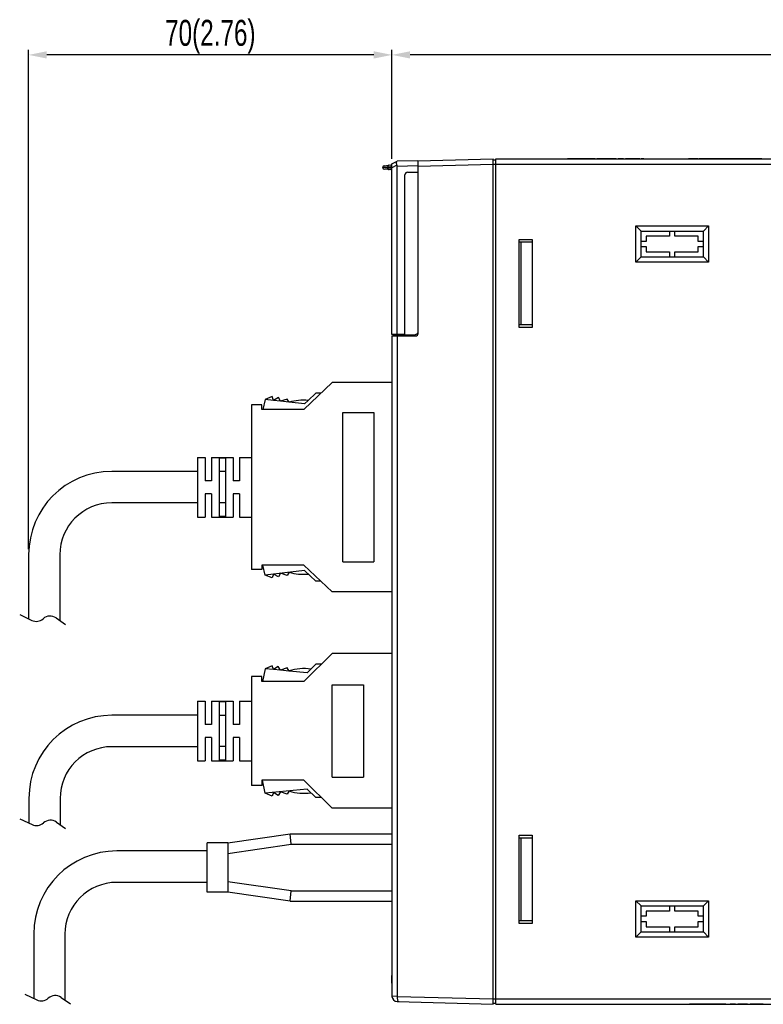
# Model space of a CAD drawing. Header units: millimetres. Extents: x -630 to -92, y 209 to 969.
# Tile 19 of 25: x -425 to -281, y 511 to 700. Entities that reach past the tile are written whole.
import ezdxf

# ---------------------------------------------------------------- set-up
doc = ezdxf.new("R2010")
doc.units = ezdxf.units.MM
doc.header["$LTSCALE"] = 32.67
doc.header["$PDMODE"] = 3
doc.header["$PDSIZE"] = 0.3125
doc.linetypes.add('CENTER', pattern=[0.6, 0.375, -0.075, 0.075, -0.075])
doc.layers.get('0').update_dxf_attribs({"linetype": 'CONTINUOUS'})
doc.layers.get('Defpoints').update_dxf_attribs({"linetype": 'CONTINUOUS'})
doc.layers.add('02___PRT_ALL_AXES', color=7, linetype='CONTINUOUS')
doc.layers.add('DEFAULT_1', color=7, linetype='CENTER')
doc.styles.get("Standard").update_dxf_attribs({"font": 'txt', "width": 0.7})
doc.dimstyles.new('DIMSTYLE_1', dxfattribs={"dimtxt": 5, "dimasz": 0.1875, "dimexe": 0.18, "dimexo": 0.0625, "dimgap": 0.09, "dimtad": 1, "dimdsep": 46, "dimtxsty": 'Standard', "dimblk": '_FILLED', "dimblk1": '_FILLED', "dimblk2": '_FILLED', "dimcen": 0.09, "dimadec": 0, "dimazin": 0, "dimtp": 0.01, "dimtm": 0.01, "dimtfac": 1, "dimtofl": 0, "dimtmove": 0, "dimatfit": 3, "dimldrblk": '_FILLED', "dimfxl": 0, "dimtolj": 1, "dimarcsym": 0})

# ---------------------------------------------------------------- blocks, each defined once
blk = doc.blocks.new('_FILLED')
at = {"color": 0, "linetype": 'ByBlock'}
blk.add_solid([(0, 0), (-1, 0.2), (-1, -0.2)], dxfattribs=at)
blk = doc.blocks.new('*D4')
at = {"color": 0, "linetype": 'Continuous', "lineweight": -2}
for p, q in [((-352.98, 674.22), (-352.98, 694.61)), ((-182.98, 675.19), (-182.98, 694.61)), ((-186.48, 693.61), (-349.48, 693.61))]:
    blk.add_line(p, q, dxfattribs=at)
at = {"layer": 'Defpoints', "color": 0, "linetype": 'Continuous', "lineweight": 0}
for p in [(-352.98, 693.61), (-182.98, 674.19), (-352.98, 673.22)]:
    blk.add_point(p, dxfattribs=at)
at = {"color": 0, "linetype": 'Continuous', "lineweight": -2, "xscale": 3.5, "yscale": 3.5, "zscale": 3.5, "rotation": 180}
blk.add_blockref('_FILLED', (-352.98, 693.61), dxfattribs=at)
at = {"color": 0, "linetype": 'Continuous', "lineweight": -2, "xscale": 3.5, "yscale": 3.5, "zscale": 3.5}
blk.add_blockref('_FILLED', (-182.98, 693.61), dxfattribs=at)
at = {"color": 0, "linetype": 'Continuous', "insert": (-267.98, 697.11), "char_height": 5, "attachment_point": 5}
blk.add_mtext('\\A1;170(6.69)', dxfattribs=at)
blk = doc.blocks.new('*D7')
at = {"color": 0, "linetype": 'Continuous', "lineweight": -2}
for p, q in [((-422.99, 598.38), (-422.99, 694.61)), ((-352.98, 673.61), (-352.98, 694.61)), ((-356.48, 693.61), (-419.49, 693.61))]:
    blk.add_line(p, q, dxfattribs=at)
at = {"layer": 'Defpoints', "color": 0, "linetype": 'Continuous', "lineweight": 0}
for p in [(-422.99, 693.61), (-352.98, 672.61), (-422.99, 597.38)]:
    blk.add_point(p, dxfattribs=at)
at = {"color": 0, "linetype": 'Continuous', "lineweight": -2, "xscale": 3.5, "yscale": 3.5, "zscale": 3.5, "rotation": 180}
blk.add_blockref('_FILLED', (-422.99, 693.61), dxfattribs=at)
at = {"color": 0, "linetype": 'Continuous', "lineweight": -2, "xscale": 3.5, "yscale": 3.5, "zscale": 3.5}
blk.add_blockref('_FILLED', (-352.98, 693.61), dxfattribs=at)
at = {"color": 0, "linetype": 'Continuous', "insert": (-387.98, 697.11), "char_height": 5, "attachment_point": 5}
blk.add_mtext('\\A1;70(2.76)', dxfattribs=at)

msp = doc.modelspace()

# ---------------------------------------------------------------- linework, layer by layer
at = {"color": 7, "linetype": 'Continuous'}
for p, q in [((-347.976, 673.193), (-333.476, 673.573)), ((-333.476, 510.786), (-333.476, 673.573)), ((-333.476, 673.386), (-332.976, 673.386)), ((-332.976, 510.786), (-332.976, 673.586)), ((-332.976, 673.586), (-251.391, 673.586)), ((-314.976, 673.636), (-313.821, 673.636)), ((-314.871, 673.586), (-314.871, 673.636)), ((-314.739, 673.586), (-314.739, 673.636)), ((-314.477, 673.586), (-314.477, 673.636)), ((-314.171, 673.586), (-314.171, 673.636)), ((-313.996, 673.586), (-313.996, 673.636)), ((-313.864, 673.586), (-313.864, 673.636)), ((-313.821, 673.586), (-313.821, 673.636)), ((-313.471, 673.586), (-313.471, 673.636)), ((-313.471, 673.636), (-312.676, 673.636)), ((-313.383, 673.586), (-313.383, 673.636)), ((-313.252, 673.586), (-313.252, 673.636)), ((-313.121, 673.586), (-313.121, 673.636)), ((-312.858, 673.586), (-312.858, 673.636)), ((-310.176, 673.636), (-309.752, 673.636)), ((-310.014, 673.586), (-310.014, 673.636)), ((-309.839, 673.586), (-309.839, 673.636)), ((-309.752, 673.586), (-309.752, 673.636)), ((-309.402, 673.586), (-309.402, 673.636)), ((-309.402, 673.636), (-308.352, 673.636)), ((-309.052, 673.586), (-309.052, 673.636)), ((-308.964, 673.586), (-308.964, 673.636)), ((-308.833, 673.586), (-308.833, 673.636)), ((-308.702, 673.586), (-308.702, 673.636)), ((-308.439, 673.586), (-308.439, 673.636)), ((-308.352, 673.586), (-308.352, 673.636)), ((-308.002, 673.586), (-308.002, 673.636)), ((-308.002, 673.636), (-307.676, 673.636)), ((-307.914, 673.586), (-307.914, 673.636)), ((-307.827, 673.586), (-307.827, 673.636)), ((-307.739, 673.586), (-307.739, 673.636)), ((-304.933, 673.586), (-304.933, 673.636)), ((-304.933, 673.636), (-304.433, 673.636)), ((-304.533, 673.586), (-304.533, 673.636)), ((-304.433, 673.586), (-304.433, 673.636)), ((-354.46, 672.27), (-353.155, 672.407)), ((-353.155, 671.445), (-354.46, 671.582)), ((-353.828, 672.02), (-353.828, 671.832)), ((-353.06, 671.766), (-353.06, 672.087)), ((-352.976, 672.087), (-353.06, 672.087)), ((-352.976, 671.766), (-353.06, 671.766)), ((-352.976, 672.621), (-352.004, 673.121)), ((-352.976, 639.774), (-352.976, 672.621)), ((-352.029, 672.352), (-352.976, 671.865)), ((-347.976, 673.226), (-352.004, 673.121)), ((-347.976, 672.226), (-352.002, 672.121)), ((-352.002, 639.766), (-352.002, 672.121)), ((-347.976, 673.226), (-347.976, 639.824)), ((-347.976, 672.194), (-333.476, 672.573)), ((-333.476, 672.586), (-252.976, 672.586)), ((-350.476, 639.752), (-350.476, 670.526)), ((-349.976, 671.026), (-347.976, 671.026)), ((-305.976, 653.686), (-305.976, 660.686)), ((-305.976, 660.686), (-304.976, 659.686)), ((-305.976, 660.686), (-291.976, 660.686)), ((-291.976, 660.686), (-292.976, 659.686)), ((-291.976, 660.686), (-291.976, 653.686)), ((-304.976, 654.686), (-304.976, 659.686)), ((-304.976, 659.686), (-292.976, 659.686)), ((-303.976, 658.686), (-303.976, 657.686)), ((-299.476, 658.686), (-303.976, 658.686)), ((-299.476, 659.686), (-299.476, 658.686)), ((-298.476, 658.686), (-298.476, 659.686)), ((-293.976, 658.686), (-298.476, 658.686)), ((-293.976, 657.686), (-293.976, 658.686)), ((-292.976, 654.686), (-292.976, 659.686)), ((-328.476, 641.086), (-328.476, 658.086)), ((-328.476, 658.086), (-325.976, 658.086)), ((-328.476, 657.586), (-325.976, 657.586)), ((-328.176, 657.586), (-328.176, 641.586)), ((-325.976, 658.086), (-325.976, 641.086)), ((-303.976, 657.686), (-304.976, 657.686)), ((-304.976, 656.686), (-303.976, 656.686)), ((-303.976, 656.686), (-303.976, 655.686)), ((-292.976, 657.686), (-293.976, 657.686)), ((-293.976, 655.686), (-293.976, 656.686)), ((-293.976, 656.686), (-292.976, 656.686)), ((-305.976, 653.686), (-304.976, 654.686)), ((-304.976, 654.686), (-292.976, 654.686)), ((-303.976, 655.686), (-299.476, 655.686)), ((-299.476, 655.686), (-299.476, 654.686)), ((-298.476, 654.686), (-298.476, 655.686)), ((-298.476, 655.686), (-293.976, 655.686)), ((-291.976, 653.686), (-292.976, 654.686)), ((-291.976, 653.686), (-305.976, 653.686)), ((-325.976, 641.586), (-328.476, 641.586)), ((-325.976, 641.086), (-328.476, 641.086)), ((-350.476, 639.752), (-352.976, 639.774)), ((-352.976, 639.483), (-348.273, 639.524)), ((-352.976, 639.483), (-352.976, 512.271)), ((-352.676, 639.704), (-348.467, 639.777)), ((-352.676, 639.486), (-352.676, 639.704)), ((-352.002, 639.492), (-352.002, 512.271)), ((-351.896, 639.493), (-351.896, 639.718)), ((-328.476, 526.286), (-328.476, 543.286)), ((-328.476, 543.286), (-325.976, 543.286)), ((-328.476, 542.786), (-325.976, 542.786)), ((-328.176, 542.786), (-328.176, 526.786)), ((-325.976, 543.286), (-325.976, 526.286)), ((-305.976, 530.686), (-304.976, 529.686)), ((-305.976, 530.686), (-291.976, 530.686)), ((-305.976, 523.686), (-305.976, 530.686)), ((-304.976, 529.686), (-292.976, 529.686)), ((-304.976, 524.686), (-304.976, 529.686)), ((-299.476, 529.686), (-299.476, 528.686)), ((-298.476, 528.686), (-298.476, 529.686)), ((-291.976, 530.686), (-292.976, 529.686)), ((-292.976, 524.686), (-292.976, 529.686)), ((-291.976, 530.686), (-291.976, 523.686)), ((-303.976, 527.686), (-304.976, 527.686)), ((-299.476, 528.686), (-303.976, 528.686)), ((-303.976, 528.686), (-303.976, 527.686)), ((-293.976, 528.686), (-298.476, 528.686)), ((-293.976, 527.686), (-293.976, 528.686)), ((-292.976, 527.686), (-293.976, 527.686)), ((-325.976, 526.786), (-328.476, 526.786)), ((-325.976, 526.286), (-328.476, 526.286)), ((-304.976, 526.686), (-303.976, 526.686)), ((-303.976, 526.686), (-303.976, 525.686)), ((-303.976, 525.686), (-299.476, 525.686)), ((-299.476, 525.686), (-299.476, 524.686)), ((-298.476, 525.686), (-293.976, 525.686)), ((-298.476, 524.686), (-298.476, 525.686)), ((-293.976, 526.686), (-292.976, 526.686)), ((-293.976, 525.686), (-293.976, 526.686)), ((-305.976, 523.686), (-304.976, 524.686)), ((-291.976, 523.686), (-305.976, 523.686)), ((-304.976, 524.686), (-292.976, 524.686)), ((-291.976, 523.686), (-292.976, 524.686)), ((-353.026, 514.786), (-353.026, 516.286)), ((-352.976, 514.786), (-353.026, 514.786)), ((-352.002, 512.253), (-352.976, 512.278)), ((-352.002, 512.271), (-333.476, 511.786)), ((-352.002, 511.271), (-333.476, 510.786)), ((-333.476, 511.786), (-252.976, 511.786)), ((-333.476, 510.986), (-332.976, 510.986)), ((-332.976, 510.786), (-253.476, 510.786)), ((-295.626, 510.786), (-295.626, 510.736)), ((-288.626, 510.736), (-295.626, 510.736)), ((-295.526, 510.786), (-295.526, 510.736)), ((-291.626, 510.786), (-291.626, 510.736)), ((-291.126, 510.786), (-291.126, 510.736)), ((-290.626, 510.786), (-290.626, 510.736)), ((-290.126, 510.786), (-290.126, 510.736)), ((-289.626, 510.786), (-289.626, 510.736)), ((-289.126, 510.786), (-289.126, 510.736)), ((-288.626, 510.786), (-288.626, 510.736)), ((-287.826, 510.786), (-287.826, 510.736)), ((-286.776, 510.736), (-287.826, 510.736)), ((-287.476, 510.786), (-287.476, 510.736)), ((-287.242, 510.786), (-287.242, 510.736)), ((-287.067, 510.786), (-287.067, 510.736)), ((-286.776, 510.786), (-286.776, 510.736)), ((-286.309, 510.786), (-286.309, 510.736)), ((-284.442, 510.736), (-286.309, 510.736)), ((-286.192, 510.786), (-286.192, 510.736)), ((-286.076, 510.786), (-286.076, 510.736)), ((-285.959, 510.786), (-285.959, 510.736)), ((-285.842, 510.786), (-285.842, 510.736)), ((-285.609, 510.786), (-285.609, 510.736)), ((-285.142, 510.786), (-285.142, 510.736)), ((-284.909, 510.786), (-284.909, 510.736)), ((-284.792, 510.786), (-284.792, 510.736)), ((-284.676, 510.786), (-284.676, 510.736)), ((-284.559, 510.786), (-284.559, 510.736)), ((-284.442, 510.786), (-284.442, 510.736)), ((-283.976, 510.786), (-283.976, 510.736)), ((-281.426, 510.736), (-283.976, 510.736)), ((-283.926, 510.786), (-283.926, 510.736)), ((-282.926, 510.786), (-282.926, 510.736)), ((-282.426, 510.786), (-282.426, 510.736)), ((-281.426, 510.786), (-281.426, 510.736))]:
    msp.add_line(p, q, dxfattribs=at)
for centre, radius, start, end in [((-354.426, 671.922), 0.35, 96, 179.29201), ((-354.426, 671.93), 0.35, 180.708, 264), ((-353.176, 672.606), 0.2, 276, 0), ((-353.176, 671.246), 0.2, 0.00005, 84.00001), ((-349.976, 670.526), 0.5, 90, 180), ((-348.476, 640.277), 0.5, 271, 337.90416), ((-348.276, 639.824), 0.3, 270.5, 0), ((-351.976, 512.271), 1, 180, 268.5)]:
    msp.add_arc(centre, radius, start, end, dxfattribs=at)
for points, start_tangent, end_tangent in [([(-354.734, 671.926), (-354.771, 671.926)], (-1, -0.0002966), (-0.0002529, -1)), ([(-354.734, 671.926), (-354.546, 671.945), (-354.233, 671.978), (-353.828, 672.02)], (0.9946702, 0.1031073), (0.9946717, 0.1030936)), ([(-353.828, 671.832), (-354.233, 671.874), (-354.546, 671.907), (-354.734, 671.926)], (-0.9946716, 0.1030938), (-0.9946745, 0.1030657)), ([(-353.528, 672.368), (-353.646, 672.332), (-353.743, 672.255), (-353.806, 672.146), (-353.828, 672.02)], (-0.9945172, -0.1045731), (0.0077414, -0.99997)), ([(-353.828, 672.02), (-353.709, 672.03), (-353.538, 672.045), (-353.319, 672.064), (-353.06, 672.087)], (0.9962583, 0.0864252), (0.9962609, 0.0863955)), ([(-353.06, 671.766), (-353.319, 671.788), (-353.538, 671.807), (-353.709, 671.822), (-353.828, 671.832)], (-0.9962609, 0.0863955), (-0.9962583, 0.0864252)), ([(-353.528, 671.484), (-353.646, 671.52), (-353.743, 671.598), (-353.806, 671.706), (-353.828, 671.832)], (-0.9945215, 0.1045319), (0.0077362, 0.9999701)), ([(-353.06, 672.087), (-353.06, 672.17), (-353.065, 672.248), (-353.077, 672.316), (-353.096, 672.369), (-353.122, 672.4), (-353.155, 672.407)], (0.0297053, 0.9995587), (-0.9945245, -0.1045041)), ([(-353.155, 671.445), (-353.121, 671.453), (-353.095, 671.484), (-353.077, 671.537), (-353.065, 671.605), (-353.06, 671.682), (-353.06, 671.766)], (0.9945292, -0.1044588), (-0.0297124, 0.9995585)), ([(-352.029, 672.352), (-352.059, 672.504), (-352.077, 672.649), (-352.083, 672.78), (-352.078, 672.893), (-352.064, 672.986), (-352.044, 673.056), (-352.022, 673.101), (-352.005, 673.12)], (-0.2325217, 0.9725912), (0.8892921, 0.4573397)), ([(-352.029, 672.352), (-352.014, 672.275), (-352.005, 672.198), (-352.002, 672.121)], (0.2325217, -0.9725912), (0, -1)), ([(-352.002, 512.253), (-351.974, 511.86), (-351.885, 511.54)], (-0.0180681, -0.9998368), (0.3829293, -0.9237777)), ([(-352.002, 512.253), (-352.002, 512.265), (-352.002, 512.271)], (0.0180681, 0.9998368), (-0.0225765, 0.9997451)), ([(-351.885, 511.54), (-351.751, 511.333), (-351.595, 511.261)], (0.3829293, -0.9237777), (0.9996573, -0.0261769))]:
    msp.add_spline(points, degree=3, dxfattribs=dict(at, start_tangent=start_tangent, end_tangent=end_tangent))
at = {"layer": '02___PRT_ALL_AXES', "color": 7, "linetype": 'Continuous'}
for p, q in [((-319.176, 673.586), (-319.176, 673.636)), ((-319.176, 673.636), (-314.976, 673.636)), ((-318.801, 673.586), (-318.801, 673.636)), ((-317.676, 673.586), (-317.676, 673.636)), ((-317.363, 673.586), (-317.363, 673.636)), ((-317.113, 673.586), (-317.113, 673.636)), ((-316.976, 673.586), (-316.976, 673.636)), ((-314.976, 673.586), (-314.976, 673.636)), ((-312.676, 673.586), (-312.676, 673.636)), ((-312.676, 673.636), (-310.176, 673.636)), ((-311.176, 673.586), (-311.176, 673.636)), ((-310.863, 673.586), (-310.863, 673.636)), ((-310.613, 673.586), (-310.613, 673.636)), ((-310.363, 673.586), (-310.363, 673.636)), ((-310.238, 673.586), (-310.238, 673.636)), ((-310.176, 673.586), (-310.176, 673.636)), ((-307.676, 673.586), (-307.676, 673.636)), ((-307.676, 673.636), (-305.238, 673.636)), ((-307.613, 673.586), (-307.613, 673.636)), ((-307.488, 673.586), (-307.488, 673.636)), ((-307.238, 673.586), (-307.238, 673.636)), ((-306.988, 673.586), (-306.988, 673.636)), ((-306.676, 673.586), (-306.676, 673.636)), ((-306.113, 673.586), (-306.113, 673.636)), ((-305.801, 673.586), (-305.801, 673.636)), ((-305.551, 673.586), (-305.551, 673.636)), ((-305.301, 673.586), (-305.301, 673.636)), ((-305.238, 673.586), (-305.238, 673.636)), ((-295.826, 673.586), (-295.826, 673.636)), ((-295.826, 673.636), (-294.026, 673.636)), ((-294.026, 673.586), (-294.026, 673.636)), ((-293.826, 673.586), (-293.826, 673.636)), ((-293.826, 673.636), (-286.776, 673.636)), ((-293.576, 673.586), (-293.576, 673.636)), ((-293.326, 673.586), (-293.326, 673.636)), ((-292.992, 673.586), (-292.992, 673.636)), ((-292.951, 673.586), (-292.951, 673.636)), ((-292.867, 673.586), (-292.867, 673.636)), ((-292.701, 673.586), (-292.701, 673.636)), ((-292.534, 673.586), (-292.534, 673.636)), ((-292.326, 673.586), (-292.326, 673.636)), ((-291.951, 673.586), (-291.951, 673.636)), ((-291.742, 673.586), (-291.742, 673.636)), ((-291.576, 673.586), (-291.576, 673.636)), ((-291.409, 673.586), (-291.409, 673.636)), ((-291.367, 673.586), (-291.367, 673.636)), ((-288.826, 673.586), (-288.826, 673.636)), ((-287.026, 673.586), (-287.026, 673.636)), ((-286.726, 673.586), (-286.726, 673.636)), ((-286.726, 673.636), (-281.676, 673.636)), ((-285.226, 673.586), (-285.226, 673.636)), ((-284.892, 673.586), (-284.892, 673.636)), ((-284.851, 673.586), (-284.851, 673.636)), ((-284.767, 673.586), (-284.767, 673.636)), ((-284.601, 673.586), (-284.601, 673.636)), ((-284.434, 673.586), (-284.434, 673.636)), ((-284.226, 673.586), (-284.226, 673.636)), ((-283.851, 673.586), (-283.851, 673.636)), ((-283.642, 673.586), (-283.642, 673.636)), ((-283.476, 673.586), (-283.476, 673.636)), ((-283.309, 673.586), (-283.309, 673.636)), ((-283.267, 673.586), (-283.267, 673.636)), ((-281.676, 673.586), (-281.676, 673.636))]:
    msp.add_line(p, q, dxfattribs=at)
at = {"layer": 'DEFAULT_1', "color": 7, "linetype": 'Continuous'}
for p, q in [((-364.476, 630.486), (-369.976, 625.336)), ((-352.976, 630.486), (-364.476, 630.486)), ((-376.038, 627.805), (-377.405, 627.249)), ((-375.806, 627.062), (-376.038, 627.805)), ((-367.666, 628.426), (-369.133, 627.052)), ((-366.676, 628.426), (-367.666, 628.426)), ((-380.076, 626.186), (-380.076, 594.486)), ((-378.076, 626.186), (-380.076, 626.186)), ((-378.076, 625.336), (-378.076, 626.186)), ((-377.405, 627.249), (-377.869, 625.336)), ((-375.806, 627.062), (-377.405, 627.249)), ((-374.873, 627.61), (-375.806, 627.062)), ((-374.46, 626.905), (-375.806, 627.062)), ((-374.46, 626.905), (-374.873, 627.61)), ((-373.162, 627.31), (-374.46, 626.905)), ((-372.812, 626.713), (-374.46, 626.905)), ((-372.812, 626.713), (-373.162, 627.31)), ((-369.863, 626.369), (-372.812, 626.713)), ((-369.133, 627.052), (-369.863, 626.369)), ((-369.976, 625.336), (-378.076, 625.336)), ((-362.476, 595.936), (-362.476, 624.736)), ((-362.476, 624.736), (-356.476, 624.736)), ((-356.476, 624.736), (-356.476, 595.936)), ((-390.476, 616.086), (-388.976, 616.086)), ((-390.476, 616.086), (-388.976, 616.086)), ((-390.476, 616.086), (-390.476, 613.586)), ((-388.976, 616.086), (-388.976, 613.586)), ((-387.776, 616.086), (-386.276, 616.086)), ((-387.776, 616.086), (-386.276, 616.086)), ((-387.776, 616.086), (-387.776, 613.586)), ((-386.276, 616.086), (-385.076, 616.086)), ((-385.076, 615.949), (-386.276, 615.949)), ((-386.276, 615.949), (-386.276, 613.336)), ((-385.076, 616.086), (-383.576, 616.086)), ((-385.076, 615.949), (-385.076, 613.336)), ((-383.576, 616.086), (-383.576, 613.586)), ((-382.376, 616.086), (-380.076, 616.086)), ((-382.376, 616.086), (-380.076, 616.086)), ((-382.376, 616.086), (-382.376, 613.586)), ((-390.51, 613.378), (-406.989, 613.378)), ((-390.476, 613.586), (-390.476, 613.531)), ((-390.476, 613.531), (-390.476, 607.142)), ((-388.976, 613.586), (-388.976, 611.586)), ((-387.776, 613.586), (-387.776, 611.586)), ((-386.276, 613.336), (-386.276, 607.336)), ((-385.076, 613.336), (-386.276, 613.336)), ((-385.076, 613.336), (-385.076, 607.336)), ((-383.576, 613.586), (-383.576, 611.586)), ((-382.376, 613.586), (-382.376, 611.586)), ((-387.776, 611.586), (-388.976, 611.586)), ((-382.376, 611.586), (-383.576, 611.586)), ((-387.776, 609.086), (-388.976, 609.086)), ((-388.976, 609.086), (-388.976, 607.086)), ((-387.776, 609.086), (-387.776, 607.086)), ((-382.376, 609.086), (-383.576, 609.086)), ((-383.576, 609.086), (-383.576, 607.086)), ((-382.376, 609.086), (-382.376, 607.086)), ((-390.51, 607.328), (-406.989, 607.328)), ((-390.476, 607.142), (-390.476, 607.086)), ((-390.476, 607.086), (-390.476, 604.586)), ((-388.976, 607.086), (-388.976, 604.586)), ((-387.776, 607.086), (-387.776, 604.586)), ((-386.276, 607.336), (-386.276, 604.724)), ((-385.076, 607.336), (-386.276, 607.336)), ((-385.076, 607.336), (-385.076, 604.724)), ((-383.576, 607.086), (-383.576, 604.586)), ((-382.376, 607.086), (-382.376, 604.586)), ((-390.476, 604.586), (-388.976, 604.586)), ((-390.476, 604.586), (-388.976, 604.586)), ((-387.776, 604.586), (-386.276, 604.586)), ((-387.776, 604.586), (-386.276, 604.586)), ((-385.076, 604.724), (-386.276, 604.724)), ((-386.276, 604.586), (-385.076, 604.586)), ((-385.076, 604.586), (-383.576, 604.586)), ((-385.076, 604.586), (-383.576, 604.586)), ((-382.376, 604.586), (-380.076, 604.586)), ((-382.376, 604.586), (-380.076, 604.586)), ((-422.989, 597.378), (-422.989, 584.979)), ((-416.989, 597.328), (-416.989, 584.66)), ((-362.476, 595.936), (-356.476, 595.936)), ((-378.076, 594.486), (-380.076, 594.486)), ((-378.076, 595.336), (-378.076, 594.486)), ((-369.976, 595.336), (-378.076, 595.336)), ((-377.405, 593.423), (-377.869, 595.336)), ((-369.863, 594.303), (-377.405, 593.423)), ((-374.46, 593.767), (-374.873, 593.063)), ((-373.162, 593.362), (-374.46, 593.767)), ((-372.812, 593.959), (-373.162, 593.362)), ((-364.476, 590.186), (-369.976, 595.336)), ((-367.666, 592.246), (-369.863, 594.303)), ((-376.038, 592.867), (-377.405, 593.423)), ((-375.806, 593.61), (-376.038, 592.867)), ((-374.873, 593.063), (-375.806, 593.61)), ((-366.676, 592.246), (-367.666, 592.246)), ((-352.976, 590.186), (-364.476, 590.186)), ((-424.718, 585.806), (-422.386, 584.691)), ((-417.705, 585.161), (-415.916, 583.909)), ((-364.476, 578.286), (-369.976, 572.886)), ((-352.976, 578.286), (-364.476, 578.286)), ((-377.405, 575.365), (-377.945, 572.886)), ((-376.052, 575.954), (-377.405, 575.365)), ((-375.802, 575.216), (-377.405, 575.365)), ((-375.802, 575.216), (-376.052, 575.954)), ((-374.883, 575.786), (-375.802, 575.216)), ((-374.453, 575.091), (-375.802, 575.216)), ((-374.453, 575.091), (-374.883, 575.786)), ((-373.165, 575.527), (-374.453, 575.091)), ((-372.801, 574.938), (-374.453, 575.091)), ((-372.801, 574.938), (-373.165, 575.527)), ((-369.307, 574.614), (-372.801, 574.938)), ((-368.594, 575.315), (-369.307, 574.614)), ((-367.666, 576.226), (-368.594, 575.315)), ((-366.574, 576.226), (-367.666, 576.226)), ((-380.076, 573.886), (-380.076, 552.886)), ((-378.076, 573.886), (-380.076, 573.886)), ((-378.076, 572.886), (-378.076, 573.886)), ((-369.976, 572.886), (-378.076, 572.886)), ((-364.476, 554.486), (-364.476, 572.286)), ((-364.476, 572.286), (-358.476, 572.286)), ((-358.476, 572.286), (-358.476, 554.486)), ((-390.476, 569.136), (-388.976, 569.136)), ((-390.476, 569.136), (-390.476, 566.636)), ((-390.476, 569.136), (-388.976, 569.136)), ((-388.976, 569.136), (-388.976, 566.636)), ((-387.776, 569.136), (-386.276, 569.136)), ((-387.776, 569.136), (-386.276, 569.136)), ((-387.776, 569.136), (-387.776, 566.636)), ((-386.276, 569.136), (-385.076, 569.136)), ((-386.276, 568.999), (-386.276, 566.386)), ((-385.076, 568.999), (-386.276, 568.999)), ((-385.076, 569.136), (-383.576, 569.136)), ((-385.076, 568.999), (-385.076, 566.386)), ((-383.576, 569.136), (-383.576, 566.636)), ((-382.376, 569.136), (-382.376, 566.636)), ((-382.376, 569.136), (-380.076, 569.136)), ((-382.376, 569.136), (-380.076, 569.136)), ((-390.458, 566.411), (-406.936, 566.411)), ((-390.476, 566.636), (-390.476, 560.136)), ((-388.976, 566.636), (-388.976, 564.636)), ((-387.776, 566.636), (-387.776, 564.636)), ((-385.076, 566.386), (-386.276, 566.386)), ((-386.276, 566.386), (-386.276, 560.386)), ((-385.076, 566.386), (-385.076, 560.386)), ((-383.576, 566.636), (-383.576, 564.636)), ((-382.376, 566.636), (-382.376, 564.636)), ((-387.776, 564.636), (-388.976, 564.636)), ((-382.376, 564.636), (-383.576, 564.636)), ((-388.976, 562.136), (-388.976, 560.136)), ((-387.776, 562.136), (-388.976, 562.136)), ((-387.776, 562.136), (-387.776, 560.136)), ((-383.576, 562.136), (-383.576, 560.136)), ((-382.376, 562.136), (-383.576, 562.136)), ((-382.376, 562.136), (-382.376, 560.136)), ((-390.458, 560.362), (-406.936, 560.362)), ((-390.476, 560.136), (-390.476, 557.636)), ((-388.976, 560.136), (-388.976, 557.636)), ((-387.776, 560.136), (-387.776, 557.636)), ((-386.276, 560.386), (-386.276, 557.774)), ((-385.076, 560.386), (-386.276, 560.386)), ((-385.076, 560.386), (-385.076, 557.774)), ((-383.576, 560.136), (-383.576, 557.636)), ((-382.376, 560.136), (-382.376, 557.636)), ((-390.476, 557.636), (-388.976, 557.636)), ((-390.476, 557.636), (-388.976, 557.636)), ((-387.776, 557.636), (-386.276, 557.636)), ((-387.776, 557.636), (-386.276, 557.636)), ((-385.076, 557.774), (-386.276, 557.774)), ((-386.276, 557.636), (-385.076, 557.636)), ((-385.076, 557.636), (-383.576, 557.636)), ((-385.076, 557.636), (-383.576, 557.636)), ((-382.376, 557.636), (-380.076, 557.636)), ((-382.376, 557.636), (-380.076, 557.636)), ((-378.076, 553.886), (-378.076, 552.886)), ((-369.976, 553.886), (-378.076, 553.886)), ((-377.405, 551.407), (-377.945, 553.886)), ((-364.476, 548.486), (-369.976, 553.886)), ((-364.476, 554.486), (-358.476, 554.486)), ((-378.076, 552.886), (-380.076, 552.886)), ((-369.307, 552.158), (-377.405, 551.407)), ((-367.666, 550.546), (-369.307, 552.158)), ((-422.936, 550.411), (-422.936, 545.641)), ((-416.936, 550.362), (-416.936, 545.322)), ((-376.052, 550.818), (-377.405, 551.407)), ((-375.802, 551.556), (-376.052, 550.818)), ((-374.883, 550.986), (-375.802, 551.556)), ((-374.453, 551.681), (-374.883, 550.986)), ((-373.165, 551.245), (-374.453, 551.681)), ((-372.801, 551.834), (-373.165, 551.245)), ((-366.574, 550.546), (-367.666, 550.546)), ((-352.976, 548.486), (-364.476, 548.486)), ((-424.666, 546.468), (-422.334, 545.354)), ((-417.653, 545.824), (-415.864, 544.571)), ((-384.576, 541.836), (-372.576, 543.586)), ((-372.576, 543.586), (-352.976, 543.586)), ((-372.43, 541.586), (-372.576, 543.586)), ((-384.576, 541.836), (-388.576, 541.836)), ((-388.576, 532.336), (-388.576, 541.836)), ((-384.576, 541.836), (-384.576, 532.336)), ((-384.576, 539.815), (-372.43, 541.586)), ((-372.43, 541.586), (-352.976, 541.586)), ((-388.576, 540.271), (-406.01, 540.271)), ((-388.576, 534.222), (-406.01, 534.222)), ((-372.43, 532.586), (-384.576, 534.357)), ((-384.576, 532.336), (-388.576, 532.336)), ((-372.576, 530.586), (-384.576, 532.336)), ((-372.576, 530.586), (-372.43, 532.586)), ((-372.43, 532.586), (-352.976, 532.586)), ((-372.576, 530.586), (-352.976, 530.586)), ((-422.01, 524.271), (-422.01, 511.873)), ((-416.01, 524.222), (-416.01, 511.554)), ((-423.74, 512.699), (-421.408, 511.585)), ((-416.726, 512.055), (-414.937, 510.803))]:
    msp.add_line(p, q, dxfattribs=at)
for centre, radius, start, end in [((-370.108, 617.508), 9.594, 84.16488, 106.36892), ((-406.989, 597.378), 16, 90, 180), ((-406.989, 597.328), 10, 90, 180), ((-370.108, 603.164), 9.594, 253.63108, 275.83512), ((-421.524, 586.496), 2, 244.46257, 311.94939), ((-418.852, 583.523), 2, 55.00798, 131.94939), ((-369.863, 565.805), 9.594, 82.39711, 107.82912), ((-406.936, 550.411), 16, 90, 180), ((-406.936, 550.362), 10, 90, 180), ((-369.863, 560.967), 9.594, 252.17088, 277.60289), ((-421.472, 547.158), 2, 244.46257, 311.94939), ((-418.8, 544.185), 2, 55.00798, 131.94939), ((-406.01, 524.271), 16, 90, 180), ((-406.01, 524.222), 10, 90, 180), ((-417.873, 510.417), 2, 55.00798, 131.94939), ((-420.546, 513.39), 2, 244.46257, 311.94939)]:
    msp.add_arc(centre, radius, start, end, dxfattribs=at)

# ---------------------------------------------------------------- dimensions: what is measured, and where the dimension line sits
at = {"color": 7, "linetype": 'Continuous'}
dim = msp.add_linear_dim(base=(-422.989, 693.61), p1=(-352.976, 672.606), p2=(-422.989, 597.378), text='70(2.76)', dimstyle='DIMSTYLE_1', override={"dimasz": 3.5, "dimexe": 1, "dimexo": 1, "dimgap": 1}, dxfattribs=at)
dim.commit()
dim.dimension.update_dxf_attribs({"geometry": '*D7', "text_midpoint": (-387.982, 697.11)})
dim = msp.add_linear_dim(base=(-352.976, 693.612), p1=(-182.976, 674.186), p2=(-352.976, 673.221), angle=180, text='<>(6.69)', dimstyle='DIMSTYLE_1', override={"dimasz": 3.5, "dimexe": 1, "dimexo": 1, "dimgap": 1}, dxfattribs=at)
dim.commit()
dim.dimension.update_dxf_attribs({"geometry": '*D4', "text_midpoint": (-267.976, 693.612), "dimtype": 160})

doc.saveas('drawing.dxf')
